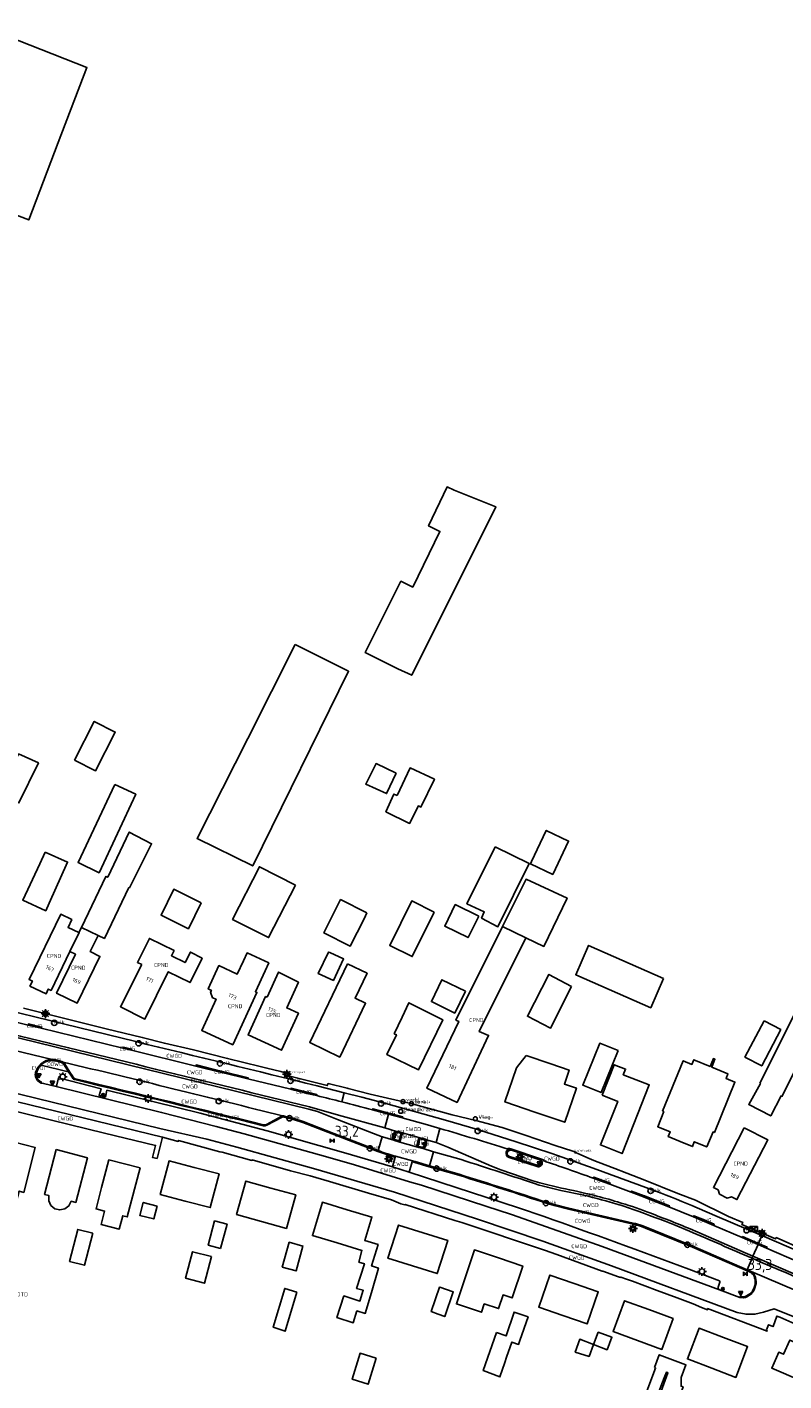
# Model space of a CAD drawing. Extents: x 163074 to 167167, y 441438 to 444019.
# Tile 9 of 49: x 163303 to 163474, y 443689 to 443996. Entities that reach past the tile are written whole.
import ezdxf
from ezdxf.enums import TextEntityAlignment as Align

# ---------------------------------------------------------------- set-up
doc = ezdxf.new("R2010")
doc.units = 0
doc.header["$LTSCALE"] = 4
doc.layers.get('0').update_dxf_attribs({"linetype": 'CONTINUOUS'})
for name, color, linetype in [('COTD', 7, 'CONTINUOUS'), ('COWG', 7, 'CONTINUOUS'), ('CPND', 7, 'CONTINUOUS'), ('CWGD', 7, 'CONTINUOUS'), ('CWGI', 7, 'CONTINUOUS'), ('G_OTD', 32, 'CONTINUOUS'), ('G_OWG', 6, 'CONTINUOUS'), ('G_PND', 1, 'CONTINUOUS'), ('G_WGD', 7, 'CONTINUOUS'), ('G_WGI', 1, 'CONTINUOUS'), ('NAR', 7, 'CONTINUOUS'), ('PPALHM', 10, 'CONTINUOUS'), ('PVGO', 102, 'CONTINUOUS')]:
    doc.layers.add(name, color=color, linetype=linetype)
for name, color, linetype, true_color in [('PBRD', 7, 'CONTINUOUS', 0xbd2877), ('PKST', 7, 'CONTINUOUS', 0xbd2877), ('PPAL', 7, 'CONTINUOUS', 0xbd2877), ('PPUT', 7, 'CONTINUOUS', 0xbd2877)]:
    doc.layers.add(name, color=color, linetype=linetype, true_color=true_color)
doc.styles.add('ISO', font='ISO')
doc.styles.get("Standard").update_dxf_attribs({"font": 'ISO'})

# ---------------------------------------------------------------- blocks, each defined once
blk = doc.blocks.new('lichtmast')
at = {"color": 0}
for p, q in [((-0.6, 0), (-1, 0)), ((-0.71, 0.71), (-0.42, 0.42)), ((0, 0.6), (0, 1)), ((0.42, 0.42), (0.71, 0.71)), ((0.6, 0), (1, 0)), ((-0.42, -0.42), (-0.71, -0.71)), ((0, -0.6), (0, -1)), ((0.42, -0.42), (0.71, -0.71))]:
    blk.add_line(p, q, dxfattribs=at)
blk.add_circle((0, 0), 0.6, dxfattribs=at)
blk = doc.blocks.new('kolk')
at = {"color": 0}
blk.add_circle((0, 0), 0.6, dxfattribs=at)
at = {"color": 0, "linetype": 'Continuous', "style": 'ISO'}
blk.add_attdef('KOLK', (-0.04, -0.26), '', height=0.8, dxfattribs=at)
blk = doc.blocks.new('verkeersbord')
at = {"color": 0}
for p, q in [((0.5, 0.32), (-0.5, 0.32)), ((-0.5, 0.32), (0, -0.6)), ((0, -0.6), (0.5, 0.32))]:
    blk.add_line(p, q, dxfattribs=at)
blk = doc.blocks.new('schk.dwg')
for p, q in [((0.86, 0.56), (-0.86, 0.56)), ((-0.86, 0.56), (-0.86, -0.56)), ((0.86, -0.56), (0.86, 0.56)), ((-0.86, -0.56), (0.86, -0.56))]:
    blk.add_line(p, q)
at = {"linetype": 'Continuous'}
for p, q in [((-0.86, 0.56), (0.86, -0.56)), ((-0.86, -0.56), (0.86, 0.56))]:
    blk.add_line(p, q, dxfattribs=at)
blk = doc.blocks.new('boom')
at = {"color": 0}
for radius in [0.315, 0.225, 0.135]:
    blk.add_circle((0, 0), radius, dxfattribs=at)
blk = doc.blocks.new('verkeersbord-pl')
at = {"linetype": 'Continuous'}
blk.add_circle((0, 0), 0.03, dxfattribs=at)
blk = doc.blocks.new('brandkraan')
at = {"color": 0}
blk.add_circle((0, 0), 0.45, dxfattribs=at)
at = {"color": 0, "style": 'ISO'}
blk.add_attdef('BRANDKRAAN', (0.7, 0), '', height=0.9, dxfattribs=at)
blk = doc.blocks.new('grensmarkering')
at = {"linetype": 'ByBlock', "lineweight": -2}
h = blk.add_hatch(color=0, dxfattribs=at)
h.dxf.hatch_style = 1
h.paths.add_polyline_path([(0.09, 0.55, 0.219912), (0.05, 0.61, -0.457379), (0.04, 0.66, 2.245674), (-0.04, 0.66, -0.457379), (-0.05, 0.61, 0.219912), (-0.09, 0.55), (-0.15, 0.04), (-0.18, 0.04), (-0.18, 0.01, 0.018367), (-0.1, 0, -0.954633), (0.1, 0, 0.018367), (0.18, 0.01), (0.18, 0.04), (0.15, 0.04)])
at = {"linetype": 'ByBlock', "lineweight": -2, "true_color": 0x681648}
h = blk.add_hatch(color=219, dxfattribs=at)
h.dxf.hatch_style = 1
h.paths.add_polyline_path([(0.1, 0, 1), (-0.1, 0, 1)])
at = {"linetype": 'ByBlock', "lineweight": -2}
h = blk.add_hatch(color=0, dxfattribs=at)
h.dxf.hatch_style = 1
h.paths.add_polyline_path([(0.18, -0.04, -0.022381), (0.08, -0.06, -0.528879), (-0.08, -0.06, -0.022381), (-0.18, -0.04), (-0.18, -0.13, 0.083333), (0.18, -0.13)])
at = {"color": 0, "linetype": 'ByBlock', "lineweight": -2}
blk.add_attdef('GRENSMARKERING', (0.5, 0.35), '', height=0.5, dxfattribs=at)
blk = doc.blocks.new('vlaggenmast')
at = {"color": 0}
blk.add_circle((0, 0), 0.45, dxfattribs=at)
at = {"color": 0, "style": 'ISO'}
blk.add_attdef('VLAGGENMAST', (0.7, 0), '', height=0.9, dxfattribs=at)
blk = doc.blocks.new('waterleidingput')
at = {"linetype": 'ByBlock', "lineweight": -2}
h = blk.add_hatch(color=0, dxfattribs=at)
h.dxf.hatch_style = 1
edge = h.paths.add_edge_path()
edge.add_spline(control_points=[(0.44, 0), (0.44, 0.04), (0.43, 0.09), (0.36, 0.2), (0.28, 0.26), (0.09, 0.32), (-0.02, 0.33), (-0.22, 0.29), (-0.31, 0.24), (-0.42, 0.12), (-0.44, 0.06), (-0.44, -0.06), (-0.42, -0.12), (-0.33, -0.22), (-0.28, -0.26), (-0.1, -0.33), (0.04, -0.33), (0.27, -0.27), (0.37, -0.2), (0.43, -0.08), (0.44, -0.04), (0.44, 0)], knot_values=[0, 0, 0, 0, 0.380029, 0.380029, 1.118666, 1.118666, 1.857303, 1.857303, 2.59594, 2.59594, 3.13294, 3.13294, 3.66994, 3.66994, 4.20694, 4.20694, 5.079565, 5.079565, 5.952189, 5.952189, 6.283185, 6.283185, 6.283185, 6.283185], degree=3, periodic=0)
edge = h.paths.add_edge_path(flags=16)
edge.add_ellipse((0, 0), major_axis=(0.392, 0), ratio=0.689655, start_angle=0, end_angle=360)
h = blk.add_hatch(color=0, dxfattribs=at)
h.dxf.hatch_style = 1
h.paths.add_polyline_path([(-0.05, -0.09, -0.141608), (-0.09, -0.05), (-0.1, -0.09), (-0.17, 0.17), (-0.22, 0.17), (-0.13, -0.17), (-0.08, -0.17)])
at = {"linetype": 'ByBlock', "lineweight": -2, "true_color": 0x104b6e}
h = blk.add_hatch(color=156, dxfattribs=at)
h.dxf.hatch_style = 1
h.paths.add_polyline_path([(0.1, 0, 1), (-0.1, 0, 1)])
at = {"linetype": 'ByBlock', "lineweight": -2}
h = blk.add_hatch(color=0, dxfattribs=at)
h.dxf.hatch_style = 1
h.paths.add_polyline_path([(0.02, 0.17), (-0.03, 0.17), (-0.05, 0.09, -0.269854), (0.05, 0.09)])
h = blk.add_hatch(color=0, dxfattribs=at)
h.dxf.hatch_style = 1
h.paths.add_polyline_path([(0.23, 0.17), (0.17, 0.17), (0.1, -0.09), (0.09, -0.05, -0.141608), (0.05, -0.09), (0.07, -0.17), (0.12, -0.17)])
at = {"color": 0, "linetype": 'ByBlock', "lineweight": -2}
blk.add_attdef('WATERLEIDINGPUT', (0.5, 0.35), '', height=0.5, dxfattribs=at)
blk = doc.blocks.new('verklikker')
at = {"color": 0}
blk.add_circle((0, 0), 0.45, dxfattribs=at)
at = {"color": 0, "style": 'ISO'}
blk.add_attdef('VERKLIKKER', (0.7, 0), '', height=0.9, dxfattribs=at)
blk = doc.blocks.new('kilometerpaal')
at = {"color": 0}
for p, q in [((-0.44, 0.44), (0.44, -0.44)), ((-0.44, -0.44), (-0.44, 0.44)), ((0.44, 0.44), (-0.44, -0.44)), ((0.44, -0.44), (0.44, 0.44))]:
    blk.add_line(p, q, dxfattribs=at)
at = {"color": 0, "style": 'ISO'}
blk.add_attdef('KILOMETERPAAL', (0.59, 0.87), '', height=2.5, dxfattribs=at)

msp = doc.modelspace()

# ---------------------------------------------------------------- linework, layer by layer
at = {"layer": 'G_OTD', "linetype": 'Continuous', "transparency": 33554687}
for points in [[(163271.198, 443972.58), (163270.942, 443971.909), (163280.754, 443968.165), (163289.85, 443964.695), (163290.088, 443964.604), (163294.161, 443975.102), (163286.349, 443978.165), (163293.254, 443995.774), (163316.553, 443986.638), (163310.056, 443969.625), (163303.36, 443952.092), (163278.433, 443961.543), (163278.375, 443961.391), (163257.347, 443969.415), (163260.161, 443976.791), (163271.198, 443972.58)], [(163386.969, 443850.391), (163379.568, 443854.093), (163387.668, 443870.207), (163390.351, 443868.911), (163396.503, 443881.497), (163393.959, 443882.746), (163398.122, 443891.584), (163399.74, 443890.844), (163409.144, 443887.08), (163390.137, 443848.911), (163386.969, 443850.391)], [(163363.737, 443855.867), (163375.816, 443849.824), (163354.095, 443805.713), (163341.507, 443811.912), (163353.035, 443834.559), (163363.737, 443855.867)], [(163313.773, 443829.678), (163318.214, 443838.444), (163322.967, 443836.036), (163318.525, 443827.27), (163313.773, 443829.678)], [(163296.796, 443822.127), (163301.078, 443831.083), (163305.557, 443829.064), (163301.13, 443819.993), (163298.188, 443821.378), (163296.683, 443818.301), (163294.519, 443819.51), (163295.914, 443822.489), (163296.796, 443822.127)], [(163386.61, 443826.704), (163384.424, 443822.096), (163379.714, 443824.269), (163382.06, 443828.924), (163386.61, 443826.704)], [(163386.806, 443821.658), (163389.744, 443827.909), (163395.255, 443825.359), (163392.21, 443819.062), (163391.649, 443819.323), (163389.643, 443815.35), (163384.27, 443818.004), (163386.073, 443821.982), (163386.806, 443821.658)], [(163322.843, 443824.162), (163327.615, 443821.962), (163319.323, 443804.157), (163314.561, 443806.469), (163322.843, 443824.162)], [(163315.301, 443791.799), (163320.865, 443803.34), (163321.273, 443803.143), (163326.145, 443813.397), (163331.185, 443810.747), (163326.173, 443800.778), (163326.066, 443800.83), (163320.496, 443789.289), (163319.064, 443789.981)], [(163419.208, 443810.863), (163420.593, 443813.766), (163425.667, 443811.344), (163422.066, 443803.798), (163416.992, 443806.22), (163417.246, 443806.752), (163419.208, 443810.863)], [(163307.101, 443808.808), (163312.177, 443806.583), (163308.015, 443797.283), (163307.209, 443795.563), (163302.029, 443797.992), (163305.885, 443806.215), (163307.101, 443808.808)], [(163408.989, 443810.021), (163416.706, 443806.267), (163409.649, 443791.936), (163405.949, 443793.919), (163406.557, 443795.294), (163402.619, 443797.145), (163408.989, 443810.021)], [(163363.765, 443801.375), (163357.686, 443789.47), (163349.563, 443793.618), (163355.642, 443805.523), (163363.765, 443801.375)], [(163410.705, 443792.009), (163416.034, 443802.705), (163425.3, 443798.433), (163420.067, 443787.463), (163416.005, 443789.402)], [(163342.439, 443797.373), (163339.545, 443791.496), (163333.336, 443794.553), (163336.231, 443800.43), (163342.439, 443797.373)], [(163379.992, 443795.105), (163379.321, 443793.768), (163376.196, 443787.549), (163370.224, 443790.549), (163374.02, 443798.105), (163379.992, 443795.105)], [(163395.213, 443795.276), (163390.229, 443785.169), (163385.157, 443787.67), (163390.142, 443797.777), (163395.213, 443795.276)], [(163405.299, 443794.368), (163402.908, 443789.484), (163397.59, 443792.088), (163399.981, 443796.972), (163405.299, 443794.368)], [(163447.192, 443780.25), (163444.279, 443773.603), (163427.28, 443781.062), (163430.194, 443787.708), (163447.192, 443780.25)], [(163371.561, 443786.093), (163374.696, 443784.636), (163372.372, 443779.763), (163368.944, 443781.331), (163371.297, 443786.216), (163371.561, 443786.093)], [(163375.604, 443783.535), (163380.021, 443781.413), (163377.293, 443775.736), (163379.684, 443774.588), (163373.831, 443762.405), (163367.024, 443765.676), (163375.604, 443783.535)], [(163426.352, 443778.409), (163421.554, 443768.949), (163416.319, 443771.65), (163421.198, 443781.131), (163426.352, 443778.409)], [(163402.274, 443777.338), (163399.867, 443772.396), (163394.574, 443774.974), (163396.981, 443779.916), (163402.274, 443777.338)], [(163386.128, 443767.705), (163387.924, 443771.445), (163389.496, 443774.719), (163393.275, 443772.828), (163397.163, 443770.882), (163391.675, 443759.542), (163384.511, 443762.986), (163386.657, 443767.451), (163386.128, 443767.705)], [(163468.973, 443756.504), (163477.761, 443773.921), (163482.86, 443771.243), (163473.997, 443753.515), (163473.807, 443753.601), (163471.438, 443749.091), (163466.47, 443751.665), (163469.126, 443756.442), (163468.973, 443756.504)], [(163469.942, 443770.618), (163473.707, 443768.633), (163469.394, 443760.41), (163465.598, 443762.404), (163469.942, 443770.618)], [(163416.084, 443762.751), (163421.657, 443760.852), (163425.78, 443759.446), (163424.71, 443756.309), (163427.413, 443755.391), (163424.786, 443747.65), (163417.976, 443749.963), (163411.225, 443752.255), (163413.852, 443759.996), (163416.084, 443762.751)], [(163436.887, 443763.866), (163433.03, 443754.369), (163428.873, 443756.057), (163432.73, 443765.554), (163436.887, 443763.866)], [(163433.275, 443753.762), (163436.011, 443760.679), (163438.556, 443759.672), (163438.057, 443758.41), (163443.927, 443756.087), (163437.785, 443740.559), (163432.878, 443742.501), (163436.784, 443752.373), (163433.275, 443753.762)], [(163446.906, 443750.177), (163451.628, 443761.581), (163453.597, 443760.764), (163454.018, 443761.803), (163457.712, 443760.273), (163458.469, 443762.052), (163458.629, 443761.983), (163458.811, 443761.905), (163458.074, 443760.128), (163461.766, 443758.598), (163461.339, 443757.563), (163463.343, 443756.744), (163458.675, 443745.346), (163458.378, 443745.468), (163456.964, 443742.041), (163454.14, 443743.207), (163453.689, 443742.114), (163450.952, 443743.25), (163448.227, 443744.381), (163448.685, 443745.461), (163445.854, 443746.625), (163447.213, 443750.059), (163446.906, 443750.177)], [(163296.68, 443750.294), (163296.693, 443750.291), (163292.547, 443734.278), (163295.154, 443733.599), (163297.792, 443743.736), (163304.854, 443741.921), (163302.274, 443731.763), (163301.207, 443732.039), (163300.544, 443729.474), (163299.985, 443729.101), (163296.838, 443729.913), (163296.427, 443730.53), (163296.753, 443731.79), (163295.455, 443732.06), (163294.404, 443728.214), (163294.527, 443728.182), (163291.687, 443717.158), (163288.32, 443718.026), (163286.457, 443710.756), (163285.663, 443710.823), (163295.889, 443750.489)], [(163309.583, 443741.452), (163316.644, 443739.618), (163314.007, 443729.466), (163313.001, 443729.728), (163312.46, 443728.68), (163311.537, 443727.99), (163310.411, 443727.765), (163309.279, 443728.059), (163308.398, 443728.805), (163307.928, 443729.858), (163307.956, 443731.037), (163306.949, 443731.299), (163309.583, 443741.452)], [(163321.528, 443739.142), (163328.586, 443737.301), (163325.68, 443726.181), (163324.674, 443726.443), (163323.886, 443723.424), (163319.774, 443724.497), (163320.562, 443727.516), (163318.626, 443728.021), (163319.886, 443732.849), (163321.528, 443739.142)], [(163340.814, 443737.407), (163346.48, 443735.935), (163344.503, 443728.321), (163338.836, 443729.793), (163333.171, 443731.265), (163335.148, 443738.879), (163340.814, 443737.407)], [(163358.213, 443732.741), (163352.573, 443734.309), (163350.467, 443726.73), (163356.107, 443725.162), (163361.747, 443723.593), (163362.494, 443726.281), (163363.853, 443731.173), (163358.213, 443732.741)], [(163332.427, 443728.596), (163331.686, 443725.739), (163328.541, 443726.516), (163329.299, 443729.489), (163332.427, 443728.596)], [(163375.489, 443727.833), (163381.095, 443726.148), (163379.494, 443720.819), (163382.509, 443719.915), (163381.013, 443715.09), (163382.577, 443714.585), (163380.978, 443709.092), (163379.587, 443704.314), (163377.726, 443704.912), (163376.86, 443702.212), (163373.182, 443703.393), (163374.75, 443708.278), (163378.385, 443707.111), (163379.127, 443709.592), (163377.645, 443709.992), (163379.39, 443715.581), (163378.155, 443715.971), (163378.832, 443718.614), (163373.226, 443720.299), (163367.62, 443721.984), (163369.883, 443729.518), (163375.489, 443727.833)], [(163317.885, 443722.494), (163316.008, 443715.243), (163312.63, 443716.118), (163314.489, 443723.366), (163317.885, 443722.494)], [(163346.831, 443719.056), (163344.018, 443719.804), (163345.476, 443725.287), (163348.288, 443724.539), (163346.831, 443719.056)], [(163392.68, 443722.6), (163398.267, 443720.854), (163395.922, 443713.345), (163390.334, 443715.091), (163384.747, 443716.837), (163387.092, 443724.346), (163392.68, 443722.6)], [(163360.807, 443714.814), (163362.369, 443720.437), (163365.481, 443719.573), (163363.92, 443713.95), (163360.807, 443714.814)], [(163344.802, 443717.24), (163343.221, 443711.167), (163338.892, 443712.297), (163340.447, 443718.313), (163344.802, 443717.24)], [(163409.802, 443716.903), (163415.266, 443715.073), (163412.85, 443707.857), (163410.83, 443708.534), (163409.818, 443705.411), (163406.563, 443706.499), (163405.933, 443704.593), (163400.241, 443706.499), (163404.335, 443718.735), (163409.802, 443716.903)], [(163426.9, 443711.11), (163432.374, 443709.2), (163429.845, 443701.95), (163424.371, 443703.86), (163418.897, 443705.77), (163421.426, 443713.02), (163426.9, 443711.11)], [(163364.109, 443709.166), (163361.442, 443700.295), (163358.752, 443701.197), (163361.376, 443709.979), (163364.109, 443709.166)], [(163396.419, 443710.299), (163396.506, 443710.269), (163399.535, 443709.219), (163397.623, 443703.625), (163396.141, 443704.157), (163394.545, 443704.73), (163396.419, 443710.299)], [(163409.315, 443700.012), (163411.515, 443699.234), (163413.318, 443704.615), (163416.476, 443703.553), (163414.642, 443698.217), (163414.333, 443697.317), (163412.8, 443697.844), (163411.61, 443694.388), (163411.221, 443693.223), (163410.12, 443689.963), (163406.341, 443691.364), (163409.315, 443700.012)], [(163443.826, 443705.189), (163449.342, 443703.175), (163446.785, 443696.168), (163441.267, 443698.183), (163435.751, 443700.197), (163438.308, 443707.204), (163443.826, 443705.189)], [(163431.281, 443697.27), (163428.187, 443698.477), (163427.18, 443695.587), (163430.3, 443694.581), (163431.281, 443697.27)], [(163431.281, 443697.27), (163432.358, 443700.074), (163435.476, 443698.93), (163434.388, 443696.105), (163431.281, 443697.27)], [(163460.726, 443698.896), (163466.216, 443696.811), (163463.57, 443689.837), (163458.078, 443691.922), (163452.588, 443694.007), (163455.234, 443700.981), (163460.726, 443698.896)], [(163382.078, 443694.207), (163380.281, 443688.295), (163376.635, 443689.403), (163378.431, 443695.315), (163382.078, 443694.207)], [(163445.091, 443692.085), (163446.204, 443694.975), (163449.22, 443693.831), (163452.235, 443692.688), (163451.123, 443689.817), (163451.156, 443687.843), (163451.577, 443687.691), (163449.403, 443681.69), (163445.373, 443683.15), (163448.17, 443690.882), (163448.095, 443690.911), (163447.815, 443691.017), (163447.321, 443689.732), (163445.572, 443685.227), (163443.185, 443686.133), (163445.379, 443691.949), (163445.091, 443692.085)]]:
    msp.add_lwpolyline(points, dxfattribs=at)
at = {"layer": 'G_OWG', "linetype": 'Continuous', "transparency": 33554687}
for points in [[(163479.067, 443718.671), (163472.697, 443721.509), (163472.553, 443721.225), (163464.908, 443724.462), (163465.111, 443724.941), (163461.905, 443726.298), (163454.406, 443729.954), (163450.402, 443731.533), (163442.917, 443734.488), (163437.525, 443736.624), (163437.124, 443736.779), (163431.366, 443739.008), (163430.317, 443739.451), (163427.736, 443740.542), (163427.394, 443740.687), (163427.426, 443740.8), (163427.033, 443740.94), (163426.586, 443741.084), (163422.64, 443742.386), (163416.018, 443744.622), (163410.588, 443746.452), (163404.658, 443748.071), (163399.277, 443749.319), (163390.2, 443751.814), (163380.719, 443754.042), (163375.723, 443755.285), (163375.47, 443755.395), (163371.204, 443756.393), (163371.092, 443756.338), (163370.975, 443755.959), (163361.914, 443758.205), (163361.992, 443758.684), (163360.442, 443759.119), (163358.886, 443759.533), (163357.325, 443759.924), (163355.758, 443760.294), (163348.417, 443762.115), (163340.661, 443764.036), (163334.1, 443765.524), (163329.069, 443766.874), (163320.914, 443768.817), (163312.732, 443770.884), (163302.198, 443773.492)], [(163305.923, 443760.608), (163306.164, 443760.551)], [(163306.164, 443760.551), (163311.973, 443759.17), (163312.385, 443759.072)], [(163312.385, 443759.072), (163312.696, 443758.998)], [(163467.428, 443717.329), (163467.216, 443716.837)]]:
    msp.add_lwpolyline(points, dxfattribs=at)
for points in [[(163385.723, 443744.249, -0.1178323), (163385.828, 443744.851)], [(163386.067, 443743.591, -0.237359), (163385.723, 443744.249)], [(163385.828, 443744.851, -0.3092919), (163386.665, 443745.566)], [(163392.519, 443741.737, 0.3176203), (163393.371, 443742.45)], [(163393.423, 443743.346, 0.1443871), (163393.134, 443743.765)], [(163393.371, 443742.45, 0.1473434), (163393.423, 443743.346)]]:
    msp.add_lwpolyline(points, format="xyb", dxfattribs=at)
at = {"layer": 'G_PND', "linetype": 'Continuous', "transparency": 33554687}
for points in [[(163312.699, 443786.326), (163312.676, 443786.337), (163308.414, 443777.511), (163307.805, 443777.805), (163307.282, 443776.722), (163303.638, 443778.481), (163304.19, 443779.624), (163303.465, 443779.975), (163310.604, 443794.77), (163313.129, 443793.552), (163312.287, 443791.805), (163314.735, 443790.624)], [(163314.735, 443790.624), (163314.775, 443790.605), (163312.699, 443786.326)], [(163314.735, 443790.624), (163315.301, 443791.799)], [(163315.301, 443791.799), (163319.064, 443789.981)], [(163416.005, 443789.402), (163405.417, 443768.18), (163407.537, 443767.32), (163400.399, 443752.153), (163393.558, 443755.336), (163400.769, 443770.497), (163400.142, 443770.809), (163410.705, 443792.009)], [(163410.705, 443792.009), (163416.005, 443789.402)], [(163319.064, 443789.981), (163317.285, 443786.294), (163319.48, 443785.235), (163314.367, 443774.634), (163309.696, 443776.887), (163313.958, 443785.719), (163312.699, 443786.326)], [(163328.958, 443783.38), (163324.154, 443773.814), (163329.685, 443771.027), (163334.954, 443781.756), (163339.91, 443779.292), (163342.623, 443784.814), (163339.988, 443786.18), (163338.795, 443783.803), (163335.699, 443785.358), (163336.283, 443786.52), (163330.725, 443789.31), (163327.992, 443783.865), (163328.958, 443783.38)], [(163345.025, 443775.864), (163344.562, 443777.134), (163344.739, 443777.518), (163344.025, 443777.847), (163346.457, 443783.124), (163350.618, 443781.206), (163352.014, 443784.236), (163352.834, 443786.015), (163357.73, 443783.759), (163356.91, 443781.98), (163354.715, 443777.216), (163355.043, 443777.065), (163349.57, 443765.212), (163342.542, 443768.446), (163345.793, 443775.51), (163345.025, 443775.864)], [(163357.363, 443775.968), (163359.978, 443781.684), (163364.459, 443779.381), (163361.802, 443773.549), (163364.474, 443772.332), (163360.659, 443763.963), (163353.062, 443767.426), (163357.025, 443776.122), (163357.363, 443775.968)], [(163465.465, 443746.413), (163470.794, 443743.648), (163463.78, 443730.132), (163462.583, 443730.753), (163461.565, 443730.465), (163459.879, 443731.354), (163459.557, 443732.323), (163458.451, 443732.897), (163465.465, 443746.413)], [(163478.201, 443689.107), (163471.69, 443691.941), (163473.257, 443695.539), (163474.347, 443695.064), (163475.757, 443698.299), (163481.175, 443695.938)]]:
    msp.add_lwpolyline(points, dxfattribs=at)
at = {"layer": 'G_WGD', "linetype": 'Continuous', "transparency": 33554687}
for points in [[(163298.268, 443773.132), (163308.181, 443770.726), (163327.659, 443765.904)], [(163303.254, 443769.656), (163297.751, 443771.003)], [(163303.254, 443769.656), (163303.295, 443769.913), (163306.232, 443769.189), (163306.188, 443768.951)], [(163303.254, 443769.656), (163306.188, 443768.951)], [(163324.658, 443764.435), (163306.188, 443768.951)], [(163296.953, 443767.716), (163366.849, 443750.619), (163368.76, 443750.081), (163373.323, 443748.291)], [(163297.428, 443764.581), (163297.738, 443764.506), (163308.672, 443761.872)], [(163324.658, 443764.435), (163324.727, 443764.686), (163326.681, 443764.199), (163326.62, 443763.964)], [(163324.658, 443764.435), (163326.62, 443763.964)], [(163326.62, 443763.964), (163341.233, 443760.367)], [(163305.923, 443760.608), (163305.844, 443760.521), (163305.686, 443760.347), (163305.585, 443760.212), (163305.474, 443760.065), (163305.44, 443760.011), (163305.358, 443759.88), (163305.287, 443759.766), (163305.204, 443759.61), (163305.198, 443759.597), (163305.128, 443759.451), (163305.072, 443759.31), (163305.019, 443759.178), (163304.997, 443759.123), (163304.932, 443758.907), (163304.903, 443758.811), (163304.896, 443758.786), (163304.826, 443758.44)], [(163306.91, 443761.433), (163306.636, 443761.261), (163306.533, 443761.182), (163306.379, 443761.065), (163306.336, 443761.026), (163306.141, 443760.847), (163306.082, 443760.782), (163305.923, 443760.608)], [(163308.672, 443761.872), (163308.308, 443761.838), (163308.226, 443761.824), (163308.094, 443761.802), (163307.948, 443761.777), (163307.77, 443761.736), (163307.682, 443761.713), (163307.669, 443761.709), (163307.594, 443761.689), (163307.247, 443761.574), (163306.91, 443761.433)], [(163311.164, 443761.276), (163310.836, 443761.421), (163309.248, 443761.839)], [(163312.696, 443758.998), (163311.464, 443760.966)], [(163347.104, 443759.179), (163341.276, 443760.617), (163341.233, 443760.367)], [(163347.044, 443758.938), (163341.233, 443760.367)], [(163306.165, 443756.535), (163305.803, 443756.728), (163305.377, 443757.123), (163305.118, 443757.473), (163304.868, 443758.046), (163304.826, 443758.44)], [(163309.6, 443755.742), (163306.732, 443756.43), (163306.165, 443756.535)], [(163385.754, 443737.528), (163374.633, 443740.827), (163357.387, 443745.668), (163342.18, 443749.739), (163321.081, 443754.908), (163320.722, 443753.334), (163319.315, 443753.685), (163319.764, 443755.244), (163310.098, 443757.679), (163309.714, 443756.12), (163309.6, 443755.742)], [(163312.696, 443758.998), (163313.365, 443757.973), (163313.448, 443757.793)], [(163347.205, 443758.911), (163347.044, 443758.938)], [(163347.262, 443759.165), (163347.104, 443759.179)], [(163347.205, 443758.911), (163353.033, 443757.472)], [(163347.262, 443759.165), (163353.095, 443757.725), (163353.033, 443757.472)], [(163362.747, 443755.105), (163353.033, 443757.472)], [(163298.2, 443754.787), (163297.741, 443753.059), (163333.676, 443744.261)], [(163557.278, 443669.191), (163546.628, 443673.779), (163529.746, 443681.242), (163520.768, 443684.904), (163485.19, 443700.192), (163472.202, 443705.406), (163469.808, 443704.604), (163467.858, 443704.133), (163465.845, 443704.13), (163463.869, 443704.566), (163435.408, 443715.101), (163419.851, 443720.712), (163405, 443725.702), (163386.191, 443731.792), (163367.866, 443737.165), (163350.51, 443741.996), (163343.716, 443743.79), (163333.089, 443746.236), (163298.2, 443754.787)], [(163309.6, 443755.742), (163333.477, 443749.866), (163345.855, 443746.715), (163352.196, 443745.014), (163370.6, 443739.904), (163377.13, 443738.013), (163389.657, 443734.161), (163392.333, 443733.369), (163406.921, 443728.653), (163412.695, 443726.707), (163428.34, 443721.263), (163433.227, 443719.511), (163459.824, 443709.687)], [(163362.747, 443755.105), (163362.815, 443755.355), (163368.649, 443753.918), (163368.601, 443753.677)], [(163368.724, 443755.89), (163374.856, 443754.334)], [(163374.856, 443754.334), (163374.327, 443752.249)], [(163374.856, 443754.334), (163378.798, 443753.334), (163384.281, 443751.864), (163397.786, 443748.113), (163405.007, 443745.973), (163413.751, 443743.23), (163421.836, 443740.554), (163431.255, 443737.273), (163445.415, 443732.02)], [(163333.676, 443744.261), (163332.426, 443739.445), (163331.4, 443739.691), (163332.089, 443742.389), (163320.507, 443745.196), (163308.557, 443748.137), (163296.877, 443751.013)], [(163373.575, 443749.284), (163366.992, 443751.116)], [(163388.016, 443748.642), (163388.064, 443748.901), (163381.278, 443750.714), (163381.215, 443750.462)], [(163381.215, 443750.462), (163384.891, 443749.489)], [(163360.886, 443749.07), (163360.539, 443748.961), (163357.194, 443747.147)], [(163372.513, 443745.099), (163365.545, 443747.782), (163363.634, 443748.411), (163361.321, 443749.046)], [(163373.323, 443748.291), (163381.459, 443745.1), (163383.447, 443744.377)], [(163383.997, 443746.383), (163373.575, 443749.284)], [(163384.012, 443746.378), (163384.891, 443749.489)], [(163388.016, 443748.642), (163384.891, 443749.489)], [(163388.016, 443748.642), (163388.461, 443748.516)], [(163388.461, 443748.516), (163393.203, 443747.176)], [(163477.554, 443701.701), (163473.531, 443703.454), (163472.846, 443703.739), (163471.962, 443701.36), (163470.913, 443701.75), (163470.477, 443700.609), (163470.644, 443700.345), (163457.149, 443705.409), (163457.129, 443705.18), (163455.751, 443705.699), (163453.909, 443706.487), (163450.22, 443707.872), (163445.751, 443709.505), (163440.137, 443711.605), (163438.802, 443712.056), (163437.49, 443712.572), (163437.435, 443712.476), (163436.996, 443712.633), (163433.407, 443713.89), (163433.282, 443713.901), (163423.011, 443717.675), (163420.211, 443718.673), (163401.451, 443724.932), (163399.881, 443725.386), (163388.676, 443729.03), (163388.588, 443728.908), (163387.644, 443729.182), (163385.514, 443730.041), (163380.333, 443731.604), (163371.526, 443734.226), (163367.123, 443735.477), (163362.7, 443736.659), (163353.952, 443739.117), (163353.916, 443738.995), (163347.182, 443740.858), (163346.623, 443740.964), (163337.323, 443743.534), (163337.223, 443743.313), (163333.676, 443744.261)], [(163382.558, 443741.23), (163372.513, 443745.099)], [(163382.558, 443741.23), (163383.447, 443744.377)], [(163383.447, 443744.377), (163383.473, 443744.368)], [(163383.473, 443744.368), (163386.067, 443743.591)], [(163383.997, 443746.383), (163384.012, 443746.378)], [(163384.012, 443746.378), (163386.665, 443745.566)], [(163387.561, 443745.387), (163387.096, 443745.533)], [(163387.428, 443743.152), (163388.037, 443745.237)], [(163388.037, 443745.237), (163387.561, 443745.387)], [(163388.037, 443745.237), (163391.758, 443744.193)], [(163391.758, 443744.193), (163391.177, 443742.072)], [(163391.758, 443744.193), (163392.359, 443744.029)], [(163396.504, 443746.244), (163393.203, 443747.176)], [(163395.635, 443743.077), (163396.504, 443746.244)], [(163386.443, 443743.404), (163387.004, 443743.26)], [(163387.004, 443743.26), (163387.428, 443743.152)], [(163387.428, 443743.152), (163391.177, 443742.072)], [(163391.177, 443742.072), (163391.763, 443741.904)], [(163392.519, 443741.737), (163392.348, 443741.735), (163391.763, 443741.904)], [(163393.134, 443743.765), (163392.982, 443743.859), (163392.359, 443744.029)], [(163392.519, 443741.737), (163395.057, 443740.971)], [(163393.134, 443743.765), (163395.635, 443743.077)], [(163395.635, 443743.077), (163395.653, 443743.072)], [(163424.045, 443732.737), (163419.13, 443733.94), (163417.576, 443734.383), (163410.317, 443736.842), (163408.188, 443737.699), (163398.34, 443741.98), (163395.653, 443743.072)], [(163412.048, 443741.497), (163411.69, 443741.211)], [(163412.591, 443741.604), (163412.048, 443741.768), (163411.981, 443741.545)], [(163412.591, 443741.604), (163419.033, 443739.447)], [(163385.754, 443737.528), (163386.409, 443739.728)], [(163386.472, 443739.939), (163386.068, 443740.05)], [(163386.409, 443739.728), (163386.472, 443739.939)], [(163386.472, 443739.939), (163390.291, 443738.893)], [(163389.561, 443736.306), (163390.231, 443738.681)], [(163390.291, 443738.893), (163390.231, 443738.681)], [(163390.882, 443738.718), (163390.291, 443738.893)], [(163394.172, 443737.745), (163390.882, 443738.718)], [(163394.172, 443737.745), (163395.057, 443740.971)], [(163395.057, 443740.971), (163395.061, 443740.97)], [(163395.061, 443740.97), (163401.291, 443739.187)], [(163411.517, 443740.895), (163411.491, 443740.543), (163411.619, 443740.125), (163411.845, 443739.845), (163412.211, 443739.653), (163418.552, 443737.594), (163418.752, 443737.565)], [(163419.096, 443737.631), (163419.456, 443737.879), (163419.641, 443738.174), (163419.684, 443738.502), (163419.589, 443738.917), (163419.384, 443739.22), (163419.033, 443739.447)], [(163419.033, 443739.447), (163419.977, 443739.145), (163419.902, 443738.94)], [(163389.561, 443736.306), (163385.754, 443737.528)], [(163420.092, 443726.303), (163414.34, 443728.291), (163389.561, 443736.306)], [(163400.867, 443735.846), (163394.172, 443737.745)], [(163431.25, 443734.974), (163431.359, 443735.216), (163435.101, 443733.862), (163435.028, 443733.616)], [(163431.25, 443734.974), (163435.028, 443733.616)], [(163423.923, 443732.205), (163429.088, 443731.115)], [(163439.838, 443731.817), (163435.028, 443733.616)], [(163439.838, 443731.817), (163439.928, 443732.054), (163442.742, 443730.984)], [(163440.305, 443724.797), (163425.713, 443728.194), (163422.46, 443728.979), (163420.835, 443729.45)], [(163439.838, 443731.817), (163442.634, 443730.738)], [(163442.634, 443730.738), (163442.782, 443730.697)], [(163442.742, 443730.984), (163442.869, 443730.935)], [(163442.782, 443730.697), (163448.377, 443728.501)], [(163442.869, 443730.935), (163448.488, 443728.742), (163448.377, 443728.501)], [(163453.925, 443726.244), (163448.377, 443728.501)], [(163453.925, 443726.244), (163454.032, 443726.474), (163456.36, 443725.502), (163458.63, 443724.529), (163458.54, 443724.285)], [(163453.925, 443726.244), (163458.54, 443724.285)], [(163454.76, 443728.252), (163459.337, 443726.304), (163469.423, 443721.953)], [(163442.245, 443724.23), (163443.196, 443723.881), (163453.823, 443719.541), (163466.095, 443714.239)], [(163449.828, 443724.303), (163453.016, 443722.987)], [(163467.428, 443717.329), (163453.234, 443723.476)], [(163464.977, 443721.518), (163458.54, 443724.285)], [(163464.977, 443721.518), (163465.088, 443721.755), (163468.671, 443720.21)], [(163464.977, 443721.518), (163468.568, 443719.97)], [(163468.568, 443719.97), (163467.428, 443717.329)], [(163468.568, 443719.97), (163470.491, 443719.141)], [(163468.671, 443720.21), (163469.423, 443721.953)], [(163470.491, 443719.141), (163470.613, 443719.372), (163468.671, 443720.21)], [(163469.423, 443721.953), (163491.079, 443712.61), (163571.101, 443677.957)], [(163466.095, 443714.239), (163467.216, 443716.837)], [(163482.371, 443710.859), (163467.428, 443717.329)], [(163470.491, 443719.141), (163477.842, 443715.934)], [(163459.824, 443711.724), (163452.907, 443714.331)], [(163467.039, 443713.805), (163466.705, 443713.975), (163466.095, 443714.239)], [(163467.039, 443713.805), (163480.691, 443707.976)], [(163459.824, 443709.687), (163459.535, 443709.868), (163459.545, 443710.114), (163459.57, 443710.277), (163459.952, 443711.432)], [(163459.824, 443709.687), (163464.454, 443707.974)], [(163466.054, 443708.088), (163466.851, 443708.582)]]:
    msp.add_lwpolyline(points, dxfattribs=at)
for points in [[(163366.992, 443751.116, 0.0006436), (163297.081, 443768.243)], [(163327.659, 443765.904, -0.0009698), (163368.724, 443755.89)], [(163309.248, 443761.839, 0.0884505), (163308.672, 443761.872)], [(163311.164, 443761.276, -0.0028991), (163360.886, 443749.07)], [(163311.464, 443760.966, 0.1048902), (163311.164, 443761.276)], [(163313.883, 443757.507, -0.2067146), (163313.448, 443757.793)], [(163356.547, 443747.055, 0.0023854), (163313.883, 443757.507)], [(163362.747, 443755.105, 0.0099019), (163368.601, 443753.677)], [(163368.601, 443753.677, -0.002055), (163374.327, 443752.249)], [(163381.215, 443750.462, 0.0024536), (163374.327, 443752.249)], [(163361.321, 443749.046, 0.0966383), (163360.886, 443749.07)], [(163357.194, 443747.147, -0.1205368), (163356.547, 443747.055)], [(163386.665, 443745.566, -0.1181702), (163387.096, 443745.533)], [(163396.504, 443746.244, -0.0044591), (163411.981, 443741.545)], [(163382.558, 443741.23, 0.0245951), (163386.068, 443740.05)], [(163386.067, 443743.591, 0.1192776), (163386.443, 443743.404)], [(163411.69, 443741.211, 0.1118778), (163411.517, 443740.895)], [(163412.591, 443741.604, 0.1126815), (163412.048, 443741.497)], [(163401.291, 443739.187, -0.0023566), (163419.028, 443733.409)], [(163431.25, 443734.974, 0.0040515), (163419.902, 443738.94)], [(163420.835, 443729.45, 0.0058216), (163400.867, 443735.846)], [(163418.752, 443737.565, 0.1164543), (163419.096, 443737.631)], [(163419.028, 443733.409, 0.0118836), (163423.923, 443732.205)], [(163431.375, 443731.086, 0.0124002), (163424.045, 443732.737)], [(163445.415, 443732.02, -0.0104678), (163454.76, 443728.252)], [(163429.088, 443731.115, -0.0116535), (163437.09, 443728.964)], [(163436.761, 443729.601, 0.0102514), (163431.375, 443731.086)], [(163443.412, 443727.325, 0.0165093), (163436.761, 443729.601)], [(163437.09, 443728.964, -0.0143982), (163440.509, 443727.831)], [(163452.907, 443714.331, 0.00452), (163420.092, 443726.303)], [(163440.509, 443727.831, -0.0072705), (163449.828, 443724.303)], [(163453.234, 443723.476, 0.0096297), (163443.412, 443727.325)], [(163442.245, 443724.23, 0.0220862), (163440.305, 443724.797)], [(163467.216, 443716.837, -0.00017), (163453.016, 443722.987)], [(163467.216, 443716.837, 0.0007535), (163530.594, 443689.531)], [(163467.858, 443712.884, 0.1425107), (163467.039, 443713.805)], [(163459.952, 443711.432, 0.252873), (163459.824, 443711.724)], [(163467.474, 443709.246, 0.0713421), (163468.153, 443711.108)], [(163468.153, 443711.108, 0.1119536), (163467.858, 443712.884)], [(163464.454, 443707.974, 0.0732466), (163465.424, 443707.901)], [(163465.424, 443707.901, 0.1093156), (163466.054, 443708.088)], [(163466.851, 443708.582, 0.0816261), (163467.474, 443709.246)]]:
    msp.add_lwpolyline(points, format="xyb", dxfattribs=at)
at = {"layer": 'G_WGI', "linetype": 'Continuous', "transparency": 33554687}
for points in [[(163305.923, 443760.608, 0.1571866), (163304.826, 443758.44)], [(163306.164, 443760.551, 0.1605589), (163305.048, 443758.434)], [(163305.923, 443760.608, -0.0904753), (163306.91, 443761.433)], [(163306.164, 443760.551, -0.0802404), (163307.011, 443761.237)], [(163308.672, 443761.872, 0.0948309), (163306.91, 443761.433)], [(163307.011, 443761.237, -0.0942084), (163308.698, 443761.654)], [(163308.698, 443761.654, -0.0846354), (163309.194, 443761.626)], [(163311.056, 443761.083, -0.103402), (163311.277, 443760.849)], [(163313.255, 443757.687, 0.2101597), (163313.837, 443757.292)], [(163313.837, 443757.292, -0.0023408), (163356.509, 443746.838)], [(163360.934, 443748.854, -0.0934718), (163361.265, 443748.833)], [(163356.509, 443746.838, 0.1256535), (163357.288, 443746.948)], [(163386.143, 443744.965, -0.254565), (163386.715, 443745.321)], [(163386.017, 443744.053, 0.1783664), (163386.327, 443743.713)], [(163393.125, 443742.496, -0.2125861), (163392.794, 443742.075)], [(163392.894, 443743.626, -0.1576971), (163393.148, 443743.36)], [(163412.168, 443741.278, -0.2165749), (163412.745, 443741.297)], [(163382.479, 443741.025, 0.0214895), (163386.008, 443739.839)], [(163412.286, 443739.892, -0.4022374), (163411.757, 443740.826)], [(163419.405, 443738.255, 0.381458), (163418.946, 443739.213)], [(163400.805, 443735.635, -0.0058533), (163420.77, 443729.24)], [(163440.254, 443724.583, -0.021861), (163442.172, 443724.023)], [(163466.93, 443713.614, -0.1397594), (163467.657, 443712.795)], [(163467.934, 443711.137, -0.0705876), (163467.285, 443709.36)], [(163467.657, 443712.795, -0.1103177), (163467.934, 443711.137)], [(163465.408, 443708.12, -0.0705798), (163464.516, 443708.185)], [(163465.943, 443708.278, -0.1083457), (163465.408, 443708.12)], [(163466.725, 443708.763, 0.080381), (163467.285, 443709.36)]]:
    msp.add_lwpolyline(points, format="xyb", dxfattribs=at)
for points in [[(163309.194, 443761.626), (163310.763, 443761.213), (163311.056, 443761.083)], [(163312.385, 443759.072), (163311.277, 443760.849)], [(163306.165, 443756.535), (163306.238, 443756.745), (163305.932, 443756.909), (163305.542, 443757.271), (163305.31, 443757.584), (163305.083, 443758.102), (163305.048, 443758.434)], [(163312.385, 443759.072), (163313.172, 443757.866), (163313.255, 443757.687)], [(163357.288, 443746.948), (163360.625, 443748.757), (163360.934, 443748.854)], [(163361.265, 443748.833), (163363.57, 443748.2), (163365.471, 443747.575), (163382.479, 443741.025)], [(163386.017, 443744.053), (163385.97, 443744.376), (163386.143, 443744.965)], [(163386.715, 443745.321), (163387.025, 443745.293), (163387.728, 443745.072), (163387.256, 443743.454), (163386.327, 443743.713)], [(163392.794, 443742.075), (163392.385, 443741.983), (163391.483, 443742.243), (163391.932, 443743.884), (163392.894, 443743.626)], [(163393.125, 443742.496), (163393.218, 443742.959), (163393.148, 443743.36)], [(163411.757, 443740.826), (163411.878, 443741.046), (163412.168, 443741.278)], [(163412.745, 443741.297), (163418.946, 443739.213)], [(163386.008, 443739.839), (163386.409, 443739.728)], [(163390.231, 443738.681), (163390.82, 443738.507), (163394.112, 443737.533), (163400.805, 443735.635)], [(163419.405, 443738.255), (163419.28, 443738.056), (163418.994, 443737.859), (163418.763, 443737.815), (163412.286, 443739.892)], [(163420.77, 443729.24), (163422.404, 443728.766), (163425.662, 443727.98), (163440.254, 443724.583)], [(163442.172, 443724.023), (163443.116, 443723.676), (163453.738, 443719.338), (163466.611, 443713.776), (163466.93, 443713.614)], [(163464.454, 443707.974), (163464.516, 443708.185)], [(163466.725, 443708.763), (163465.943, 443708.278)]]:
    msp.add_lwpolyline(points, dxfattribs=at)

# ---------------------------------------------------------------- block references
at = {"layer": 'PBRD', "transparency": 33554687}
for p in [(163307.152, 443772.256), (163305.679, 443758.298), (163308.728, 443756.607), (163361.853, 443758.523), (163386.178, 443744.621), (163393.062, 443742.64), (163384.956, 443739.352), (163414.679, 443739.845), (163419.053, 443738.319), (163440.244, 443723.566), (163469.5, 443722.466), (163464.645, 443709.003)]:
    msp.add_blockref('verkeersbord', p, dxfattribs=at)
for p in [(163388.15, 443752.314), (163390.031, 443751.822)]:
    msp.add_blockref('verklikker', p, dxfattribs=at).add_auto_attribs({'VERKLIKKER': 'verkl '})
at = {"layer": 'PKST', "transparency": 33554687}
msp.add_blockref('schk.dwg', (163467.606, 443723.488), dxfattribs=at)
at = {"layer": 'PPAL', "transparency": 33554687}
for name, p in [('lichtmast', (163307.152, 443772.256)), ('lichtmast', (163361.853, 443758.523)), ('verkeersbord-pl', (163305.679, 443758.298)), ('verkeersbord-pl', (163308.728, 443756.607)), ('lichtmast', (163311.074, 443757.95)), ('lichtmast', (163330.445, 443753.021)), ('lichtmast', (163362.216, 443744.864)), ('verkeersbord-pl', (163386.178, 443744.621)), ('verkeersbord-pl', (163393.062, 443742.64)), ('lichtmast', (163384.956, 443739.352)), ('lichtmast', (163414.679, 443739.845)), ('verkeersbord-pl', (163419.053, 443738.319)), ('lichtmast', (163408.759, 443730.665)), ('lichtmast', (163440.244, 443723.566)), ('lichtmast', (163469.5, 443722.466)), ('lichtmast', (163455.873, 443713.818)), ('verkeersbord-pl', (163464.645, 443709.003))]:
    msp.add_blockref(name, p, dxfattribs=at)
for name, p, values in [('grensmarkering', (163362.178, 443758.425), {'GRENSMARKERING': 'grenspaal'}), ('grensmarkering', (163390.508, 443751.639), {'GRENSMARKERING': 'grenspaal'}), ('vlaggenmast', (163404.523, 443748.429), {'VLAGGENMAST': 'Vlag'}), ('grensmarkering', (163404.9, 443748.145), {'GRENSMARKERING': 'grenspaal'}), ('grensmarkering', (163427.104, 443740.694), {'GRENSMARKERING': 'grenspaal'})]:
    msp.add_blockref(name, p, dxfattribs=at).add_auto_attribs(values)
at = {"layer": 'PPALHM', "transparency": 33554687}
for p, values in [((163372.099, 443743.471), {'KILOMETERPAAL': '33,2'}), ((163465.69, 443713.3), {'KILOMETERPAAL': '33,3'})]:
    msp.add_blockref('kilometerpaal', p, dxfattribs=at).add_auto_attribs(values)
at = {"layer": 'PPUT', "transparency": 33554687}
for name, p, values in [('kolk', (163309.161, 443770.168), {'KOLK': 'Kolk'}), ('kolk', (163328.255, 443765.525), {'KOLK': 'Kolk'}), ('kolk', (163346.692, 443760.969), {'KOLK': 'Kolk'}), ('kolk', (163328.47, 443756.815), {'KOLK': 'Kolk'}), ('kolk', (163362.669, 443757.059), {'KOLK': 'Kolk'}), ('kolk', (163346.409, 443752.427), {'KOLK': 'Kolk'}), ('kolk', (163383.169, 443751.897), {'KOLK': 'Kolk'}), ('brandkraan', (163387.63, 443750.12), {'BRANDKRAAN': 'Brandkraan'}), ('waterleidingput', (163388.417, 443749.828), {'WATERLEIDINGPUT': 'WaterLput'}), ('kolk', (163362.43, 443748.542), {'KOLK': 'Kolk'}), ('kolk', (163405.081, 443745.671), {'KOLK': 'Kolk'}), ('kolk', (163380.664, 443741.71), {'KOLK': 'Kolk'}), ('kolk', (163426.062, 443738.769), {'KOLK': 'Kolk'}), ('kolk', (163395.749, 443737.144), {'KOLK': 'Kolk'}), ('kolk', (163444.227, 443732.098), {'KOLK': 'Kolk'}), ('kolk', (163420.536, 443729.321), {'KOLK': 'Kolk'}), ('kolk', (163465.95, 443723.165), {'KOLK': 'Kolk'}), ('kolk', (163452.574, 443719.896), {'KOLK': 'Kolk'})]:
    msp.add_blockref(name, p, dxfattribs=at).add_auto_attribs(values)
at = {"layer": 'PVGO', "transparency": 33554687}
for p in [(163320.205, 443753.878), (163460.619, 443709.902)]:
    msp.add_blockref('boom', p, dxfattribs=at)

# ---------------------------------------------------------------- texts
at = {"layer": 'COTD', "transparency": 33554687, "style": 'ISO'}
msp.add_text('COTD', height=0.9, dxfattribs=at).set_placement((163301.569, 443708.645), align=Align.MIDDLE_CENTER)
at = {"layer": 'COWG', "transparency": 33554687, "style": 'ISO'}
for p in [(163304.743, 443769.427), (163325.67, 443764.322), (163309.31, 443760.813), (163347.153, 443759.048), (163341.809, 443757.024), (163365.698, 443754.5), (163345.649, 443749.286), (163384.64, 443749.686), (163386.88, 443744.434), (163392.321, 443742.891), (163415.588, 443739.579), (163433.176, 443734.421), (163429.974, 443731.159), (163445.635, 443729.716), (163428.858, 443725.313), (163456.278, 443725.391), (163467.795, 443720.446)]:
    msp.add_text('COWG', height=0.9, dxfattribs=at).set_placement(p, align=Align.MIDDLE_CENTER)
at = {"layer": 'CPND', "transparency": 33554687, "style": 'ISO'}
for p in [(163309.12, 443785.334), (163314.588, 443782.656), (163333.389, 443783.271), (163350.136, 443773.933), (163358.768, 443771.932), (163404.782, 443770.794), (163464.623, 443738.273)]:
    msp.add_text('CPND', height=0.9, dxfattribs=at).set_placement(p, align=Align.MIDDLE_CENTER)
at = {"layer": 'CWGD', "transparency": 33554687, "style": 'ISO'}
for p in [(163336.304, 443762.693), (163340.986, 443758.967), (163339.878, 443755.756), (163339.698, 443752.313), (163311.651, 443748.515), (163389.12, 443744.498), (163390.461, 443746.085), (163389.498, 443741.068), (163387.643, 443738.214), (163421.875, 443739.4), (163384.776, 443736.74), (163432.111, 443732.778), (163430.694, 443728.872), (163428.054, 443719.558), (163427.51, 443716.986)]:
    msp.add_text('CWGD', height=0.9, dxfattribs=at).set_placement(p, align=Align.MIDDLE_CENTER)
at = {"layer": 'CWGI', "transparency": 33554687, "style": 'ISO'}
for p in [(163305.532, 443759.943), (163309.31, 443761.709), (163349.429, 443748.71), (163386.88, 443745.441), (163392.321, 443743.91), (163415.588, 443738.695), (163429.193, 443727.271)]:
    msp.add_text('CWGI', height=0.9, dxfattribs=at).set_placement(p, align=Align.MIDDLE_CENTER)
at = {"layer": 'NAR', "transparency": 33554687, "style": 'ISO'}
for s, rotation, p in [('167', 334.2, (163308.156, 443782.484)), ('169', 334.3, (163314.198, 443779.656)), ('171', 333.3, (163330.772, 443779.882)), ('173', 335.3, (163349.512, 443776.145)), ('175', 332.8, (163358.505, 443772.989)), ('181', 334.8, (163399.373, 443760.109)), ('189', 332.6, (163463.277, 443735.425))]:
    msp.add_text(s, height=0.9, rotation=rotation, dxfattribs=at).set_placement(p, align=Align.MIDDLE_CENTER)

doc.saveas('drawing.dxf')
